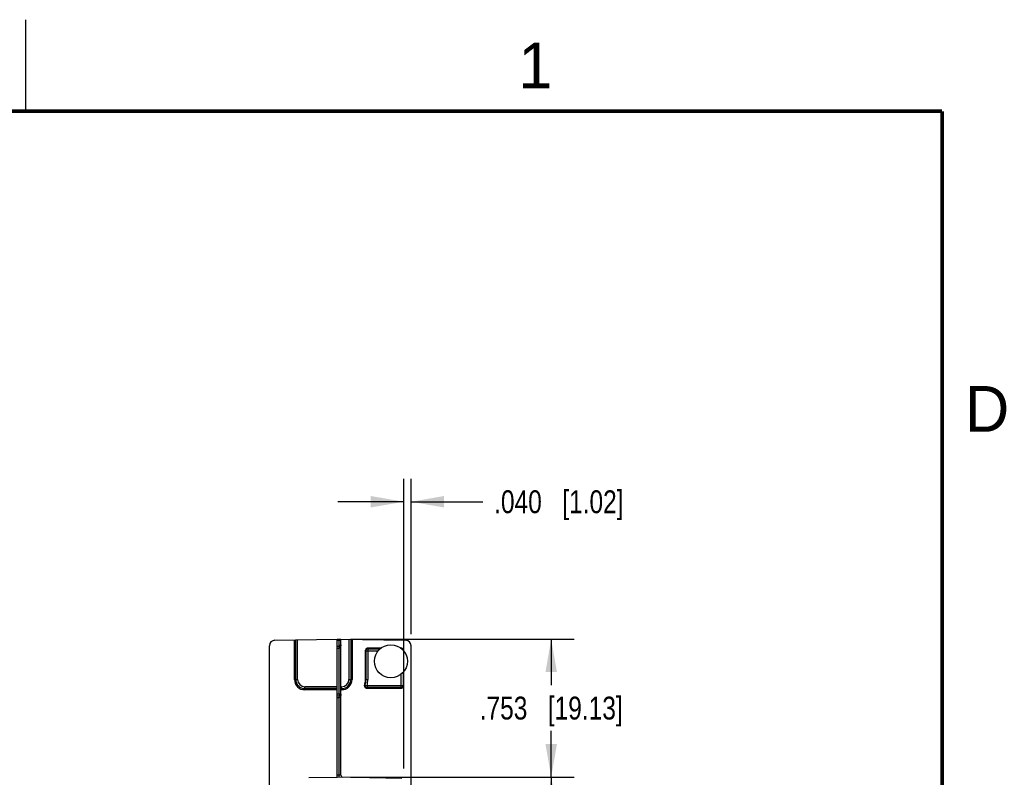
# Model space of a CAD drawing. Header units: inches. Extents: x 0 to 22, y 0 to 17.
# Tile 31 of 31: x 16.5 to 21.8, y 12.9 to 17. Entities that reach past the tile are written whole.
import ezdxf

# ---------------------------------------------------------------- set-up
doc = ezdxf.new("R2010")
doc.units = ezdxf.units.IN
doc.header["$LTSCALE"] = 1.21
doc.header["$MEASUREMENT"] = 0
doc.layers.get('0').update_dxf_attribs({"linetype": 'CONTINUOUS'})
doc.layers.add('02___PRT_ALL_AXES', color=7, linetype='CONTINUOUS')
doc.layers.add('DIMENSIONS', color=7, linetype='CONTINUOUS')
doc.styles.get("Standard").update_dxf_attribs({"font": 'txt', "width": 0.8})
doc.styles.add('TEXTSTYLE_2', font='txt')
doc.dimstyles.new('DIMSTYLE_1', dxfattribs={"dimtxt": 0.125, "dimasz": 0.18, "dimexe": 0.125, "dimexo": 0.0625, "dimgap": 0.0625, "dimtad": 0, "dimtih": 1, "dimtoh": 1, "dimdec": 3, "dimzin": 4, "dimdsep": 46, "dimtxsty": 'STANDARD', "dimblk": '_FILLED', "dimblk1": '_FILLED', "dimblk2": '_FILLED', "dimcen": 0.09, "dimadec": 0, "dimazin": 0, "dimtp": 0.001, "dimtm": 0.001, "dimtfac": 1, "dimtdec": 3, "dimtofl": 0, "dimtmove": 0, "dimatfit": 3, "dimldrblk": '_FILLED', "dimfxl": 1, "dimtolj": 1, "dimtzin": 4, "dimarcsym": 0})

# ---------------------------------------------------------------- blocks, each defined once
blk = doc.blocks.new('_FILLED')
at = {"color": 0, "linetype": 'BYBLOCK'}
blk.add_solid([(0, 0), (-1, 0.174), (-1, -0.174)], dxfattribs=at)
blk = doc.blocks.new('*D7')
at = {"layer": 'DIMENSIONS', "color": 2, "linetype": 'CONTINUOUS'}
for p, q in [((18.2711, 12.8649), (19.4916, 12.8649)), ((19.3666, 12.8649), (19.3666, 11.2325)), ((19.3666, 9.3501), (19.3666, 10.9825)), ((18.2811, 9.3501), (19.4916, 9.3501))]:
    blk.add_line(p, q, dxfattribs=at)
at = {"layer": 'DIMENSIONS', "color": 2, "linetype": 'CONTINUOUS', "xscale": 0.18, "yscale": 0.18, "zscale": 0.18}
for p, rotation in [((19.3666, 12.8649), 90), ((19.3666, 9.3501), 270)]:
    blk.add_blockref('_FILLED', p, dxfattribs=dict(at, rotation=rotation))
at = {"layer": 'DIMENSIONS', "color": 2, "linetype": 'CONTINUOUS', "insert": (19.3666, 11.17), "char_height": 0.125, "width": 1.325, "attachment_point": 2, "line_spacing_factor": 0.9}
blk.add_mtext('3.515{\\Ftxt.shx;\\W1.000000;\\H0.125000; }[89.28]', dxfattribs=at)
blk = doc.blocks.new('*D9')
at = {"layer": 'DIMENSIONS', "color": 2, "linetype": 'CONTINUOUS'}
for p, q in [((18.2711, 13.6179), (19.4916, 13.6179)), ((19.3666, 13.6179), (19.3666, 13.3664)), ((19.3666, 12.8649), (19.3666, 13.1164)), ((18.2711, 12.8649), (19.4916, 12.8649))]:
    blk.add_line(p, q, dxfattribs=at)
at = {"layer": 'DIMENSIONS', "color": 2, "linetype": 'CONTINUOUS', "xscale": 0.18, "yscale": 0.18, "zscale": 0.18}
for p, rotation in [((19.3666, 13.6179), 90), ((19.3666, 12.8649), 270)]:
    blk.add_blockref('_FILLED', p, dxfattribs=dict(at, rotation=rotation))
at = {"layer": 'DIMENSIONS', "color": 2, "linetype": 'CONTINUOUS', "insert": (19.3666, 13.3039), "char_height": 0.125, "width": 1.225, "attachment_point": 2, "line_spacing_factor": 0.9}
blk.add_mtext('.753{\\Ftxt.shx;\\W1.000000;\\H0.125000; }[19.13]', dxfattribs=at)
blk = doc.blocks.new('*D11')
at = {"layer": 'DIMENSIONS', "color": 2, "linetype": 'CONTINUOUS'}
for p, q in [((18.5616, 12.9114), (18.5616, 14.4929)), ((18.6016, 13.6441), (18.6016, 14.4929)), ((18.5616, 14.3679), (18.2016, 14.3679)), ((18.6016, 14.3679), (18.9926, 14.3679))]:
    blk.add_line(p, q, dxfattribs=at)
at = {"layer": 'DIMENSIONS', "color": 2, "linetype": 'CONTINUOUS', "xscale": 0.18, "yscale": 0.18, "zscale": 0.18}
blk.add_blockref('_FILLED', (18.5616, 14.3679), dxfattribs=at)
at = {"layer": 'DIMENSIONS', "color": 2, "linetype": 'CONTINUOUS', "xscale": 0.18, "yscale": 0.18, "zscale": 0.18, "rotation": 180}
blk.add_blockref('_FILLED', (18.6016, 14.3679), dxfattribs=at)
at = {"layer": 'DIMENSIONS', "color": 2, "linetype": 'CONTINUOUS', "insert": (19.0551, 14.4304), "char_height": 0.125, "width": 1.125, "attachment_point": 1, "line_spacing_factor": 0.9}
blk.add_mtext('.040{\\Ftxt.shx;\\W1.000000;\\H0.125000; }[1.02]', dxfattribs=at)

msp = doc.modelspace()

# ---------------------------------------------------------------- linework, layer by layer
at = {"color": 2, "linetype": 'CONTINUOUS'}
msp.add_line((16.5, 16.5), (16.5, 17), dxfattribs=at)
at = {"color": 7, "linetype": 'CONTINUOUS'}
for p, q in [((17.8581, 13.6118), (18.1986, 13.6177)), ((17.9656, 13.3979), (17.9656, 13.6137)), ((17.9724, 13.3979), (17.9724, 13.6138)), ((17.9824, 13.3979), (17.9824, 13.614)), ((18.1986, 13.6177), (18.2086, 13.6179)), ((18.1986, 12.8647), (18.1986, 13.6177)), ((18.1987, 13.6129), (18.2087, 13.613)), ((18.2086, 13.613), (18.2086, 13.6179)), ((18.2086, 13.6179), (18.2186, 13.6177)), ((18.2087, 13.58), (18.2087, 13.613)), ((18.2186, 12.8746), (18.2186, 13.6177)), ((18.2186, 13.6177), (18.5721, 13.6116)), ((18.2628, 13.617), (18.2628, 13.3979)), ((18.2728, 13.6168), (18.2728, 13.3979)), ((18.2796, 13.6167), (18.2796, 13.3979)), ((17.8286, 7.637), (17.8286, 13.5818)), ((18.1986, 13.58), (18.2087, 13.58)), ((18.2087, 13.5774), (18.1986, 13.5773)), ((18.2087, 13.5674), (18.1986, 13.5673)), ((18.2154, 13.58), (18.2087, 13.58)), ((18.2087, 13.5674), (18.2087, 13.5774)), ((18.2087, 13.3174), (18.2087, 13.5674)), ((18.3526, 13.3979), (18.3526, 13.5579)), ((18.3526, 13.5579), (18.3557, 13.5548)), ((18.3557, 13.5548), (18.3559, 13.5566)), ((18.3557, 13.5548), (18.3557, 13.3979)), ((18.3557, 13.5548), (18.4231, 13.5548)), ((18.3607, 13.5634), (18.363, 13.5644)), ((18.3626, 13.5679), (18.3657, 13.5648)), ((18.4369, 13.5679), (18.3626, 13.5679)), ((18.363, 13.5644), (18.3655, 13.5648)), ((18.3655, 13.5648), (18.3657, 13.5648)), ((18.3657, 13.5648), (18.3657, 13.3979)), ((18.3657, 13.5648), (18.4328, 13.5648)), ((18.5516, 13.5679), (18.5463, 13.5679)), ((18.5516, 13.5679), (18.5493, 13.5656)), ((18.5571, 13.5598), (18.5581, 13.5575)), ((18.5616, 13.5579), (18.5593, 13.5556)), ((18.5616, 13.5532), (18.5616, 13.5579)), ((18.6016, 7.6373), (18.6016, 13.5816)), ((18.5585, 13.4373), (18.5585, 13.3639)), ((18.5616, 13.3608), (18.5616, 13.4407)), ((17.9656, 13.3979), (17.9824, 13.3979)), ((18.2628, 13.3979), (18.2796, 13.3979)), ((18.3526, 13.3979), (18.3657, 13.3979)), ((18.5485, 13.3539), (18.5485, 13.4276)), ((18.0226, 13.3409), (18.0226, 13.3577)), ((18.1986, 13.3577), (18.0226, 13.3577)), ((18.1986, 13.3477), (18.0226, 13.3477)), ((18.1986, 13.3409), (18.0226, 13.3409)), ((18.2226, 13.3577), (18.2186, 13.3577)), ((18.2226, 13.3477), (18.2186, 13.3477)), ((18.2186, 13.3409), (18.2226, 13.3409)), ((18.2226, 13.3409), (18.2226, 13.3577)), ((18.3519, 13.3663), (18.3616, 13.3639)), ((18.3576, 13.3508), (18.5516, 13.3508)), ((18.3616, 13.3639), (18.3616, 13.3539)), ((18.3616, 13.3639), (18.5585, 13.3639)), ((18.5485, 13.3539), (18.3616, 13.3539)), ((18.5516, 13.3508), (18.5485, 13.3539)), ((18.5486, 13.3539), (18.5485, 13.3539)), ((18.5512, 13.3543), (18.5486, 13.3539)), ((18.5535, 13.3553), (18.5512, 13.3543)), ((18.5585, 13.3639), (18.5583, 13.362)), ((18.5616, 13.3608), (18.5585, 13.3639)), ((18.2087, 13.3174), (18.1986, 13.3173)), ((18.2087, 13.3074), (18.1986, 13.3073)), ((18.2087, 13.2974), (18.1986, 13.2973)), ((18.2186, 13.3174), (18.2087, 13.3174)), ((18.2087, 13.3174), (18.2087, 13.3074)), ((18.2087, 13.2974), (18.2087, 13.3074)), ((18.2087, 12.8749), (18.2087, 13.2974)), ((18.0446, 12.8621), (18.1986, 12.8647)), ((18.2087, 12.8749), (18.1986, 12.8751)), ((18.1986, 12.8651), (18.5518, 12.8589)), ((18.2086, 12.8649), (18.2087, 12.8749)), ((18.2186, 12.8746), (18.2087, 12.8749))]:
    msp.add_line(p, q, dxfattribs=at)
at = {"color": 7, "linetype": 'CONTINUOUS', "const_width": 0.02}
for points in [[(21.5, 16.5), (0.5, 16.5)], [(21.5, 0.5), (21.5, 16.5)]]:
    msp.add_lwpolyline(points, dxfattribs=at)
at = {"color": 7, "linetype": 'CONTINUOUS'}
for centre, radius, start, end in [((17.8586, 13.5818), 0.03, 91, 180), ((18.5716, 13.5816), 0.03, 0, 89), ((18.2086, 13.5874), 0.01, 270.5, 360), ((17.1053, 13.572), 1.1034, 0.2767, 0.417), ((18.3657, 13.5548), 0.00998, 135.5203, 150.7107), ((18.3657, 13.5548), 0.00997, 120.3133, 135.5217), ((18.5485, 13.5548), 0.00998, 45.5203, 60.7107), ((18.5485, 13.5548), 0.00997, 30.3133, 45.5217), ((18.0226, 13.3979), 0.057, 180, 270), ((18.0226, 13.3979), 0.0502, 180, 270), ((18.0226, 13.3979), 0.0402, 180, 270), ((18.2226, 13.3979), 0.057, 270, 360), ((18.2226, 13.3979), 0.0502, 270, 360), ((18.2226, 13.3979), 0.0402, 270, 360), ((18.2226, 13.3979), 0.13, 344.6046, 360), ((18.2226, 13.3979), 0.1331, 346.2417, 360), ((18.2226, 13.3979), 0.1431, 346.2417, 360), ((18.3576, 13.3608), 0.01, 164.5977, 270.007), ((18.1591, 13.6307), 0.3272, 305.2383, 306.0945), ((18.1411, 13.6349), 0.3572, 307.3035, 308.1237), ((18.5485, 13.3639), 0.00997, 300.3133, 315.5217), ((18.5485, 13.3639), 0.00998, 315.5203, 330.7107), ((18.2086, 13.3174), 0.01, 270.5, 360), ((18.2286, 12.8746), 0.01, 180, 269)]:
    msp.add_arc(centre, radius, start, end, dxfattribs=at)
for centre, major_axis, start_param, end_param in [((18.3626, 13.5579), (0.00707, -0.00707), 2.356347, 3.926839), ((18.5516, 13.5579), (0.00707, 0.00707), -0.785246, 0.785246), ((18.5516, 13.3608), (0.00707, -0.00707), -0.785246, 0.785246)]:
    msp.add_ellipse(centre, major_axis=major_axis, ratio=0.999695, start_param=start_param, end_param=end_param, dxfattribs=at)
for points, knots in [([(18.2087, 13.613), (18.2095, 13.613), (18.2112, 13.613), (18.2135, 13.6127), (18.2155, 13.6124), (18.2167, 13.6121), (18.2172, 13.6119)], [0, 0, 0, 0, 0.296634, 0.574911, 0.813669, 1, 1, 1, 1]), ([(18.2132, 13.5697), (18.2129, 13.5693), (18.2123, 13.5688), (18.2112, 13.568), (18.21, 13.5675), (18.2091, 13.5674), (18.2087, 13.5674)], [0, 0, 0, 0, 0.243654, 0.491411, 0.743825, 1, 1, 1, 1]), ([(18.2186, 13.5874), (18.2186, 13.5858), (18.2184, 13.5827), (18.2176, 13.5781), (18.2163, 13.5743), (18.2148, 13.5715), (18.2138, 13.5702), (18.2132, 13.5697)], [0, 0, 0, 0, 0.247246, 0.495209, 0.745025, 0.871572, 1, 1, 1, 1]), ([(18.3616, 13.3539), (18.3601, 13.3539), (18.3578, 13.3544), (18.3553, 13.356), (18.3537, 13.3577), (18.3525, 13.3596), (18.3515, 13.3625), (18.3515, 13.3648), (18.3519, 13.3663)], [0, 0, 0, 0, 0.248835, 0.374598, 0.5, 0.625402, 0.751165, 1, 1, 1, 1]), ([(18.2132, 13.2997), (18.2129, 13.2993), (18.2123, 13.2988), (18.2112, 13.298), (18.21, 13.2975), (18.2091, 13.2974), (18.2087, 13.2974)], [0, 0, 0, 0, 0.243654, 0.491411, 0.743825, 1, 1, 1, 1]), ([(18.2186, 13.3174), (18.2186, 13.3158), (18.2184, 13.3127), (18.2176, 13.3081), (18.2163, 13.3043), (18.2148, 13.3015), (18.2138, 13.3002), (18.2132, 13.2997)], [0, 0, 0, 0, 0.247246, 0.495209, 0.745025, 0.871572, 1, 1, 1, 1])]:
    msp.add_open_spline(points, degree=3, knots=knots, dxfattribs=at)
for points in [[(18.3559, 13.5566), (18.3561, 13.5577), (18.3565, 13.5587), (18.357, 13.5597)], [(18.5503, 13.5646), (18.5514, 13.5644), (18.5524, 13.564), (18.5534, 13.5635)], [(18.5583, 13.362), (18.5581, 13.361), (18.5577, 13.3599), (18.5572, 13.359)]]:
    msp.add_open_spline(points, degree=3, dxfattribs=at)
at = {"layer": '02___PRT_ALL_AXES', "color": 7, "linetype": 'CONTINUOUS'}
msp.add_circle((18.4916, 13.4969), 0.09, dxfattribs=at)

# ---------------------------------------------------------------- texts
at = {"color": 2, "linetype": 'CONTINUOUS', "char_height": 0.25, "width": 0.25, "attachment_point": 1, "line_spacing_factor": 0.9, "style": 'TEXTSTYLE_2'}
for s, insert in [('1', (19.1875, 16.875)), ('D', (21.625, 15))]:
    msp.add_mtext(s, dxfattribs=dict(at, insert=insert))

# ---------------------------------------------------------------- dimensions: what is measured, and where the dimension line sits
at = {"layer": 'DIMENSIONS', "color": 2, "linetype": 'CONTINUOUS'}
dim = msp.add_linear_dim(base=(18.6016, 14.3679), p1=(18.5616, 12.8489), p2=(18.6016, 13.5816), dimstyle='DIMSTYLE_1', dxfattribs=at)
dim.commit()
dim.dimension.update_dxf_attribs({"geometry": '*D11', "text_midpoint": (19.6176, 14.3679), "dimtype": 160})
for base, p2, angle, picture, middle in [((19.3666, 13.6179), (18.2086, 13.6179), 90, '*D9', (19.3666, 13.2414)), ((19.3666, 9.3501), (18.2186, 9.3501), 270, '*D7', (19.3666, 11.1075))]:
    dim = msp.add_linear_dim(base=base, p1=(18.2086, 12.8649), p2=p2, angle=angle, dimstyle='DIMSTYLE_1', dxfattribs=at)
    dim.commit()
    dim.dimension.update_dxf_attribs({"geometry": picture, "text_midpoint": middle, "dimtype": 160})

doc.saveas('drawing.dxf')
